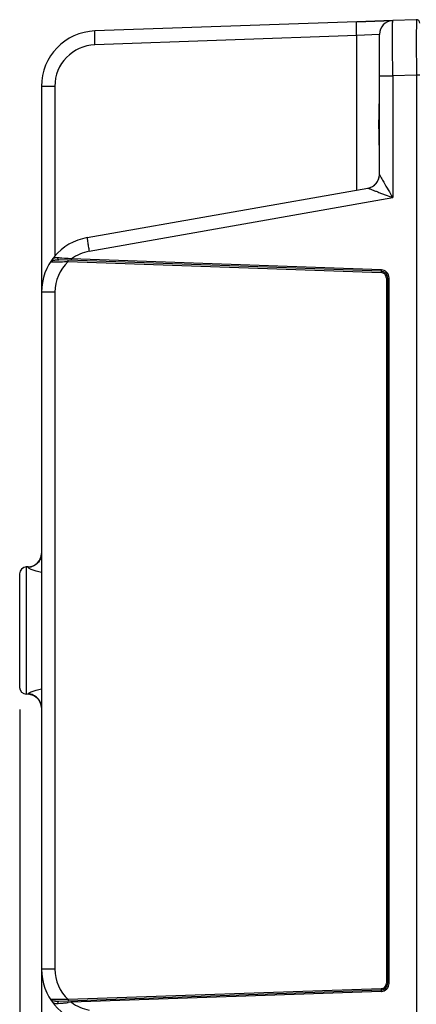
# Model space of a CAD drawing. Header units: inches. Extents: x 0 to 34, y 0 to 22.
# Tile 93 of 168: x 11.4 to 12.6, y 4.1 to 6.9. Entities that reach past the tile are written whole.
import ezdxf

# ---------------------------------------------------------------- set-up
doc = ezdxf.new("R2010")
doc.units = ezdxf.units.IN
doc.header["$LTSCALE"] = 1.87
doc.header["$MEASUREMENT"] = 0
doc.layers.get('0').update_dxf_attribs({"linetype": 'CONTINUOUS'})
doc.layers.add('DIMENSIONS', color=7, linetype='CONTINUOUS')
doc.styles.get("Standard").update_dxf_attribs({"font": 'txt', "width": 0.8})
doc.dimstyles.new('DIMSTYLE_1', dxfattribs={"dimtxt": 0.125, "dimasz": 0.18, "dimexe": 0.125, "dimexo": 0.0625, "dimgap": 0.0625, "dimtad": 0, "dimtih": 1, "dimtoh": 1, "dimzin": 4, "dimdsep": 46, "dimtxsty": 'STANDARD', "dimblk": '_FILLED', "dimblk1": '_FILLED', "dimblk2": '_FILLED', "dimcen": 0.09, "dimadec": 0, "dimazin": 0, "dimtp": 0.001, "dimtm": 0.001, "dimtfac": 1, "dimtofl": 0, "dimtmove": 0, "dimatfit": 3, "dimldrblk": '_FILLED', "dimfxl": 1, "dimtolj": 1, "dimtzin": 4, "dimarcsym": 0})

# ---------------------------------------------------------------- blocks, each defined once
blk = doc.blocks.new('_FILLED')
at = {"color": 0, "linetype": 'BYBLOCK'}
blk.add_solid([(0, 0), (-1, 0.174), (-1, -0.174)], dxfattribs=at)
blk = doc.blocks.new('*D5')
at = {"layer": 'DIMENSIONS', "color": 2, "linetype": 'CONTINUOUS'}
for p, q in [((11.4389, 4.9258), (11.4389, 1.0392)), ((24.3849, 3.4517), (24.3849, 1.0392)), ((11.4389, 1.1642), (17.1869, 1.1642)), ((24.3849, 1.1642), (18.6369, 1.1642))]:
    blk.add_line(p, q, dxfattribs=at)
at = {"layer": 'DIMENSIONS', "color": 2, "linetype": 'CONTINUOUS', "xscale": 0.18, "yscale": 0.18, "zscale": 0.18, "rotation": 180}
blk.add_blockref('_FILLED', (11.4389, 1.1642), dxfattribs=at)
at = {"layer": 'DIMENSIONS', "color": 2, "linetype": 'CONTINUOUS', "xscale": 0.18, "yscale": 0.18, "zscale": 0.18}
blk.add_blockref('_FILLED', (24.3849, 1.1642), dxfattribs=at)
at = {"layer": 'DIMENSIONS', "color": 2, "linetype": 'CONTINUOUS', "insert": (17.9119, 1.2267), "char_height": 0.125, "width": 1.325, "attachment_point": 2, "line_spacing_factor": 0.9}
blk.add_mtext('12.95{\\Ftxt.shx;\\W1.000000;\\H0.125000; }[328.8]', dxfattribs=at)

msp = doc.modelspace()

# ---------------------------------------------------------------- linework, layer by layer
at = {"color": 7, "linetype": 'CONTINUOUS'}
for p, q in [((12.3969, 6.8775), (11.6528, 6.8515)), ((12.4995, 6.8811), (12.3969, 6.8775)), ((12.3969, 6.8775), (12.4995, 6.8811)), ((12.3969, 6.8775), (12.4995, 6.8811)), ((12.5665, 6.8834), (12.4995, 6.881)), ((12.5665, 6.8834), (12.5663, 6.8295)), ((12.3969, 6.8381), (11.6528, 6.8121)), ((12.4615, 6.8417), (12.3969, 6.8381)), ((12.3969, 6.3999), (12.3969, 6.8381)), ((12.4615, 6.4443), (12.4615, 6.8417)), ((12.5663, 6.8295), (12.5663, 6.8241)), ((12.5663, 6.8241), (12.5665, 6.726)), ((12.4615, 6.7237), (12.4995, 6.7237)), ((12.5665, 6.726), (12.4995, 6.7237)), ((12.4995, 6.7237), (12.4995, 6.3783)), ((12.5665, 6.726), (12.5665, 3.5725)), ((12.5767, 6.726), (12.5665, 6.726)), ((11.5009, 6.6941), (11.5009, 3.6044)), ((11.5389, 6.6941), (11.5009, 6.6941)), ((11.5389, 6.6941), (11.5389, 6.2121)), ((12.4615, 6.4443), (12.4637, 6.4398)), ((12.4637, 6.4398), (12.4665, 6.4348)), ((11.631, 6.2649), (12.429, 6.4056)), ((11.6365, 6.2261), (12.4995, 6.3783)), ((11.566, 6.206), (11.5591, 6.2065)), ((11.5733, 6.2054), (11.566, 6.206)), ((11.5268, 6.1964), (11.5361, 6.1964)), ((11.531, 6.2022), (11.5314, 6.2029)), ((12.4661, 6.1696), (11.5501, 6.2016)), ((11.5605, 6.1965), (11.5664, 6.1966)), ((11.577, 6.1967), (11.577, 6.2006)), ((11.577, 6.1967), (12.4661, 6.1657)), ((12.4661, 6.1735), (11.5861, 6.2043)), ((11.5861, 6.2003), (11.5861, 6.2043)), ((12.4661, 6.1735), (12.4661, 6.1696)), ((12.4661, 6.1696), (12.4661, 6.1657)), ((12.4813, 6.1499), (12.4813, 4.1486)), ((12.4813, 6.1499), (12.4889, 6.1499)), ((12.4851, 4.1486), (12.4851, 6.1499)), ((12.4889, 4.1486), (12.4889, 6.1499)), ((11.5389, 6.1098), (11.5009, 6.1098)), ((11.5389, 6.1098), (11.5389, 4.1887)), ((11.4389, 4.9883), (11.4389, 5.3103)), ((11.4629, 5.3301), (11.4579, 5.3299)), ((11.4579, 4.9686), (11.4579, 5.3299)), ((11.4629, 5.3288), (11.4629, 5.3301)), ((11.4629, 4.9684), (11.4579, 4.9686)), ((11.4629, 4.9684), (11.4629, 4.9697)), ((11.5389, 4.1887), (11.5009, 4.1887)), ((12.4889, 4.1486), (12.4851, 4.1486)), ((12.4661, 4.1289), (11.5501, 4.0969)), ((12.4661, 4.1328), (11.577, 4.1018)), ((12.4661, 4.125), (11.5861, 4.0942)), ((12.4661, 4.1328), (12.4661, 4.1289)), ((12.4661, 4.1289), (12.4661, 4.125)), ((11.5276, 4.1021), (11.5268, 4.1021)), ((11.5273, 4.1015), (11.5268, 4.1021)), ((11.528, 4.1009), (11.5273, 4.1015)), ((11.5574, 4.102), (11.5276, 4.1021)), ((11.5305, 4.0993), (11.528, 4.1009)), ((11.5309, 4.0966), (11.5314, 4.0956)), ((11.5501, 4.0969), (11.542, 4.0969)), ((11.577, 4.1018), (11.577, 4.0978)), ((11.5861, 4.0942), (11.5772, 4.0935)), ((11.5861, 4.0942), (11.5861, 4.0982))]:
    msp.add_line(p, q, dxfattribs=at)
for centre, radius, start, end in [((12.5009, 6.8417), 0.0394, 91.9961, 179.9999), ((12.5668, 6.8736), 0.00984, 360, 95.2162), ((11.6583, 6.6941), 0.1575, 92, 180), ((11.657, 6.6941), 0.1181, 92.0005, 179.9995), ((12.4221, 6.4443), 0.0394, 279.9994, 358.9535), ((12.4221, 6.4444), 0.0394, 326.4134, 339.9854), ((12.4221, 6.4443), 0.0394, 280.0421, 326.4025), ((11.6583, 6.1098), 0.1575, 99.9917, 180), ((11.271, 2.6516), 3.5666, 85.366, 85.5451), ((11.1453, 1.1496), 5.0739, 85.016, 85.1616), ((11.657, 6.1098), 0.1181, 100.0006, 126.8746), ((11.5427, 6.1758), 0.0264, 116.8112, 117.5421), ((11.5445, 6.1724), 0.0302, 116.1183, 116.769), ((11.5317, 9.7454), 3.549, 270.0708, 270.4648), ((11.657, 6.1098), 0.1181, 132.6087, 179.999), ((11.5272, 10.1125), 3.9161, 270.5733, 270.7286), ((12.4653, 6.1503), 0.0232, 85.8352, 87.9893), ((12.4654, 6.1499), 0.0197, 359.9992, 88.0087), ((12.4652, 6.1497), 0.0239, 66.2035, 85.7685), ((12.4653, 6.1499), 0.0236, 21.8381, 66.1094), ((12.4655, 6.1499), 0.0158, 14.461, 30.0201), ((12.4655, 6.1499), 0.0158, 0.0282, 14.3963), ((12.4651, 6.1499), 0.0239, 1.8407, 21.7489), ((12.4658, 6.1499), 0.0231, 0.0023, 1.7639), ((11.4615, 5.3695), 0.0394, 272, 357.7827), ((11.4585, 5.3103), 0.0197, 92, 180), ((11.4585, 4.9883), 0.0197, 180, 268), ((11.4615, 4.9291), 0.0394, 2.2164, 88), ((11.6583, 4.1887), 0.1575, 180, 260), ((11.657, 4.1887), 0.1181, 180.001, 227.3916), ((12.4654, 4.1486), 0.0197, 271.9914, 0.0008), ((12.4653, 4.1486), 0.0236, 293.8125, 338.0645), ((12.465, 4.1486), 0.0239, 338.1561, 358.1503), ((12.4658, 4.1486), 0.0231, 358.2284, 359.9977), ((12.4656, 4.1486), 0.0158, 272.0279, 286.4972), ((12.4653, 4.1481), 0.0232, 272.0105, 274.158), ((12.4652, 4.1488), 0.0239, 274.2237, 293.7204), ((12.4655, 4.1486), 0.0158, 286.5607, 302.0281), ((11.5428, 4.1228), 0.0265, 242.4637, 243.2002), ((11.5448, 4.1269), 0.0311, 243.256, 243.8832), ((11.5361, 4.1091), 0.0112, 243.8877, 247.8631), ((11.5371, 4.1114), 0.0138, 247.8467, 250.7864), ((11.219, 8.3009), 4.2226, 274.4693, 274.5933), ((11.249, 7.9219), 3.8425, 274.5997, 274.752), ((11.5323, 0.6919), 3.4102, 89.4591, 89.5786), ((11.5279, 0.242), 3.8601, 89.2705, 89.4561), ((11.2113, 8.3746), 4.2967, 274.7526, 274.8848), ((11.657, 4.1887), 0.1181, 233.1246, 259.9995)]:
    msp.add_arc(centre, radius, start, end, dxfattribs=at)
for points, knots in [([(12.3969, 6.8381), (12.3967, 6.8431), (12.3965, 6.8504), (12.3964, 6.8597), (12.3963, 6.8656), (12.3964, 6.8704), (12.3964, 6.8737), (12.3965, 6.8756), (12.3966, 6.8766), (12.3967, 6.8771), (12.3968, 6.8775), (12.3969, 6.8775)], [0, 0, 0, 0, 0.381914, 0.554507, 0.705676, 0.829763, 0.922217, 0.955321, 0.979309, 0.994088, 1, 1, 1, 1]), ([(12.4995, 6.7237), (12.4994, 6.7339), (12.4992, 6.754), (12.4991, 6.7831), (12.499, 6.81), (12.4989, 6.8304), (12.4989, 6.8449), (12.499, 6.8541), (12.499, 6.862), (12.4991, 6.8686), (12.4991, 6.8732), (12.4992, 6.8762), (12.4992, 6.8779), (12.4993, 6.8792), (12.4993, 6.8802), (12.4994, 6.8807), (12.4994, 6.881), (12.4995, 6.881)], [0, 0, 0, 0, 0.195032, 0.382613, 0.555449, 0.706962, 0.772857, 0.831302, 0.88175, 0.923706, 0.956771, 0.969872, 0.980633, 0.989033, 0.995059, 0.998706, 1, 1, 1, 1]), ([(11.6528, 6.8121), (11.6527, 6.8172), (11.6525, 6.8244), (11.6523, 6.8337), (11.6523, 6.8396), (11.6523, 6.8444), (11.6524, 6.8477), (11.6525, 6.8496), (11.6526, 6.8506), (11.6527, 6.8511), (11.6528, 6.8515), (11.6528, 6.8515)], [0, 0, 0, 0, 0.381914, 0.554507, 0.705676, 0.829763, 0.922217, 0.955321, 0.979309, 0.994088, 1, 1, 1, 1]), ([(12.4615, 6.5134), (12.4615, 6.5253), (12.4607, 6.5496), (12.4599, 6.5862), (12.4607, 6.6229), (12.4615, 6.6471), (12.4615, 6.6591)], [0, 0, 0, 0, 0.246091, 0.499988, 0.753898, 1, 1, 1, 1]), ([(12.4665, 6.4348), (12.4689, 6.4305), (12.4797, 6.4116), (12.4908, 6.3928), (12.4995, 6.3783)], [0, 0, 0, 0, 0.223953, 1, 1, 1, 1]), ([(12.429, 6.4056), (12.4293, 6.4053), (12.4304, 6.405), (12.4324, 6.4041), (12.4355, 6.4029), (12.4407, 6.4008), (12.4481, 6.398), (12.4576, 6.3943), (12.4677, 6.3904), (12.4817, 6.385), (12.4923, 6.381), (12.4995, 6.3783)], [0, 0, 0, 0, 0.013257, 0.044715, 0.089403, 0.143134, 0.267279, 0.404297, 0.548457, 0.696848, 1, 1, 1, 1]), ([(12.429, 6.4056), (12.429, 6.4056), (12.429, 6.4056), (12.429, 6.4056), (12.429, 6.4056)], [0, 0, 0, 0, 0.485694, 1, 1, 1, 1]), ([(11.631, 6.2649), (11.6309, 6.2648), (11.6309, 6.2645), (11.6309, 6.264), (11.6309, 6.263), (11.6311, 6.2611), (11.6314, 6.2578), (11.6321, 6.2531), (11.6329, 6.2473), (11.6344, 6.2382), (11.6356, 6.231), (11.6365, 6.2261)], [0, 0, 0, 0, 0.005882, 0.020633, 0.044588, 0.07765, 0.170006, 0.293998, 0.445103, 0.617702, 1, 1, 1, 1]), ([(11.548, 6.2074), (11.5462, 6.2076), (11.5427, 6.2077), (11.538, 6.2072), (11.534, 6.2057), (11.5321, 6.2039), (11.5314, 6.2029)], [0, 0, 0, 0, 0.311228, 0.573693, 0.794358, 1, 1, 1, 1]), ([(11.5501, 6.2016), (11.5491, 6.2016), (11.5473, 6.2038), (11.5476, 6.2062), (11.548, 6.2074)], [0, 0, 0, 0, 0.429474, 1, 1, 1, 1]), ([(11.5268, 6.1964), (11.527, 6.1966), (11.528, 6.1978), (11.5294, 6.1986), (11.5305, 6.1992)], [0, 0, 0, 0, 0.183619, 1, 1, 1, 1]), ([(11.5312, 6.1995), (11.5314, 6.1996), (11.5326, 6.2002), (11.5339, 6.2005), (11.5349, 6.2007)], [0, 0, 0, 0, 0.229512, 1, 1, 1, 1]), ([(11.5349, 6.2007), (11.5353, 6.2008), (11.5374, 6.2012), (11.5394, 6.2014), (11.541, 6.2015)], [0, 0, 0, 0, 0.22763, 1, 1, 1, 1]), ([(11.541, 6.2015), (11.5417, 6.2016), (11.5447, 6.2017), (11.5478, 6.2017), (11.5501, 6.2016)], [0, 0, 0, 0, 0.232107, 1, 1, 1, 1]), ([(11.5009, 5.3679), (11.5009, 5.3629), (11.4989, 5.3529), (11.4905, 5.3401), (11.4779, 5.3313), (11.4679, 5.329), (11.4629, 5.3288)], [0, 0, 0, 0, 0.249209, 0.498874, 0.749194, 1, 1, 1, 1]), ([(11.5009, 5.3145), (11.4959, 5.3154), (11.4868, 5.3176), (11.4763, 5.3211), (11.4696, 5.3239), (11.4661, 5.3257), (11.4639, 5.3272), (11.4629, 5.3284), (11.4629, 5.3288)], [0, 0, 0, 0, 0.370545, 0.679685, 0.802455, 0.898623, 0.964442, 1, 1, 1, 1]), ([(11.4629, 4.9697), (11.4629, 4.9702), (11.4639, 4.9713), (11.4661, 4.9728), (11.4696, 4.9746), (11.4763, 4.9774), (11.4868, 4.9809), (11.4959, 4.9831), (11.5008, 4.9841)], [0, 0, 0, 0, 0.035554, 0.101373, 0.19753, 0.320279, 0.629402, 1, 1, 1, 1]), ([(11.5009, 4.9306), (11.5009, 4.9356), (11.4989, 4.9457), (11.4905, 4.9585), (11.4779, 4.9672), (11.4679, 4.9695), (11.4629, 4.9697)], [0, 0, 0, 0, 0.249209, 0.498874, 0.749194, 1, 1, 1, 1]), ([(11.542, 4.0969), (11.5411, 4.097), (11.5379, 4.0972), (11.5347, 4.0977), (11.5325, 4.0984)], [0, 0, 0, 0, 0.287869, 1, 1, 1, 1]), ([(11.5354, 4.0924), (11.5362, 4.092), (11.5403, 4.0907), (11.5447, 4.0908), (11.548, 4.0911)], [0, 0, 0, 0, 0.209636, 1, 1, 1, 1]), ([(11.548, 4.0911), (11.5476, 4.0923), (11.5473, 4.0946), (11.5491, 4.0969), (11.5501, 4.0969)], [0, 0, 0, 0, 0.57053, 1, 1, 1, 1])]:
    msp.add_open_spline(points, degree=3, knots=knots, dxfattribs=at)
for points in [[(12.4591, 6.4309), (12.4607, 6.4351), (12.4615, 6.4398), (12.4615, 6.4443)], [(11.5312, 6.1995), (11.5308, 6.2003), (11.5307, 6.2014), (11.531, 6.2022)], [(12.474, 6.1632), (12.4717, 6.1647), (12.4689, 6.1656), (12.4661, 6.1657)], [(12.4792, 6.1578), (12.478, 6.16), (12.4761, 6.1619), (12.474, 6.1632)], [(12.4739, 4.1352), (12.476, 4.1365), (12.4778, 4.1384), (12.4791, 4.1405)], [(12.4791, 4.1405), (12.4805, 4.1429), (12.4813, 4.1458), (12.4813, 4.1486)], [(11.5312, 4.099), (11.5308, 4.0983), (11.5307, 4.0974), (11.5309, 4.0966)], [(11.5314, 4.0956), (11.5324, 4.0942), (11.5338, 4.0931), (11.5354, 4.0924)]]:
    msp.add_open_spline(points, degree=3, dxfattribs=at)

# ---------------------------------------------------------------- dimensions: what is measured, and where the dimension line sits
at = {"layer": 'DIMENSIONS', "color": 2, "linetype": 'CONTINUOUS'}
dim = msp.add_linear_dim(base=(11.4389, 1.1642), p1=(24.3849, 3.5142), p2=(11.4389, 4.9883), angle=180, dimstyle='DIMSTYLE_1', dxfattribs=at)
dim.commit()
dim.dimension.update_dxf_attribs({"geometry": '*D5', "text_midpoint": (17.9119, 1.1642), "dimtype": 160})

doc.saveas('drawing.dxf')
